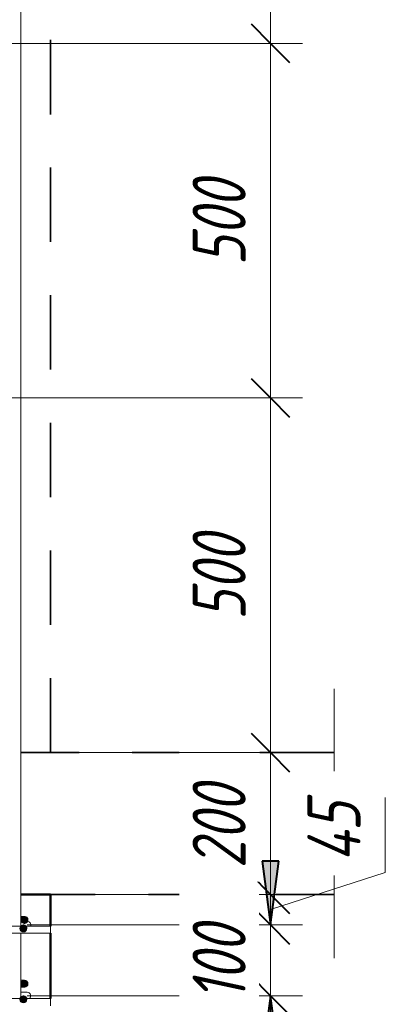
# Model space of a CAD drawing. Header units: millimetres. Extents: x -17543 to 38371, y 19974 to 27996.
# Tile 81 of 109: x 20741 to 21256, y 24745 to 26133. Entities that reach past the tile are written whole.
import ezdxf

# ---------------------------------------------------------------- set-up
doc = ezdxf.new("R2010")
doc.units = ezdxf.units.MM
doc.linetypes.add('01 Штриховая _4 мм_', pattern=[180, 105, -75])
for name, color, linetype, lineweight in [('A-____-____-DIMS', 211, 'Continuous', 9), ('A-____-____-DIMS-30', 211, 'Continuous', 9), ('A-____-NOTE-TEXT', 131, 'Continuous', 20), ('A-DETL-GENF-OTLN', 92, 'Continuous', 20), ('A-FLOR-____-MCUT', 192, 'Continuous', 50), ('A-WALL-____-MCUT', 113, 'Continuous', 50), ('S-RBAR-____-MCUT', 171, 'Continuous', 20), ('S-RBAR-____-OTLN', 171, 'Continuous', 100)]:
    doc.layers.add(name, color=color, linetype=linetype, lineweight=lineweight)
doc.styles.add('GOST Common_I_1', font='GOST Common Italic.ttf', dxfattribs={"width": 0.8, "height": 75})
doc.dimstyles.new('ADSK_Для_арматуры_Основной_2_5_мм_шаг_кол-во_Стрелки_точный', dxfattribs={"dimscale": 304.8, "dimtxt": 0.247469, "dimasz": 0.295276, "dimexe": 0.147638, "dimexo": 0.000484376, "dimgap": 0.03937, "dimtad": 1, "dimdec": 0, "dimlfac": 304.8, "dimdsep": 46, "dimtxsty": 'GOST Common_I_1', "dimsah": 1, "dimcen": 0.09, "dimdle": 0.147638, "dimazin": 0, "dimtfac": 1, "dimtdec": 4, "dimtix": 1, "dimtmove": 0, "dimatfit": 3, "dimfxl": 1, "dimtvp": 1, "dimtfill": 1, "dimtolj": 1, "dimtzin": 0, "dimarcsym": 2})
doc.dimstyles.new('ADSK_Округление_5мм__Узкий_', dxfattribs={"dimscale": 304.8, "dimtxt": 0.247469, "dimasz": 0.177165, "dimexe": 0.147638, "dimexo": 0.000322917, "dimgap": 0.03937, "dimtad": 1, "dimdec": 0, "dimlfac": 304.8, "dimrnd": 5, "dimdsep": 46, "dimtxsty": 'GOST Common_I_1', "dimblk1": 'OBLIQUE', "dimblk2": 'OBLIQUE', "dimsah": 1, "dimcen": 0.09, "dimdle": 0.147638, "dimazin": 0, "dimtfac": 1, "dimtdec": 4, "dimtix": 1, "dimtmove": 0, "dimatfit": 3, "dimfxl": 1, "dimtvp": 1, "dimtfill": 1, "dimtolj": 1, "dimtzin": 0, "dimlwd": 20, "dimlwe": 20, "dimarcsym": 2})
doc.dimstyles.new('ADSK_Округление_5мм__Узкий__1', dxfattribs={"dimscale": 304.8, "dimtxt": 0.247469, "dimasz": 0.177165, "dimexe": 0.147638, "dimexo": 0.000322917, "dimgap": 0.03937, "dimtad": 1, "dimdec": 0, "dimlfac": 304.8, "dimrnd": 5, "dimdsep": 46, "dimtxsty": 'GOST Common_I_1', "dimblk1": 'OBLIQUE', "dimblk2": 'OBLIQUE', "dimsah": 1, "dimcen": 0.09, "dimdle": 0.147638, "dimazin": 0, "dimtfac": 1, "dimtdec": 4, "dimtix": 1, "dimtmove": 1, "dimatfit": 3, "dimfxl": 1, "dimtvp": 1, "dimtfill": 1, "dimtolj": 1, "dimtzin": 0, "dimlwd": 20, "dimlwe": 20, "dimarcsym": 2})

# ---------------------------------------------------------------- blocks, each defined once
blk = doc.blocks.new('ADSK_Обрыв_Линия - ADSK_Обрыв_линия-1072157-КЖ1_Р_ВЭ8_Армирование_4')
at = {"layer": 'A-DETL-GENF-OTLN'}
for p, q in [((-10200, 25100), (-10200, 25033)), ((-10200, 24966.2), (-10200, 24900))]:
    blk.add_line(p, q, dxfattribs=at)
blk = doc.blocks.new('DIMBLOCK281-КЖ1_Р_ВЭ8_Армирование_4')
at = {"layer": 'A-____-____-DIMS-30', "lineweight": 40}
for p, q in [((21094.5, 24757), (21067.5, 24784)), ((21094.5, 24757), (21121.5, 24730)), ((21094.5, 22157), (21067.5, 22184)), ((21094.5, 22157), (21121.5, 22130))]:
    blk.add_line(p, q, dxfattribs=at)
at = {"layer": 'A-____-____-DIMS-30', "lineweight": 20}
for p, q in [((21094.5, 24757), (20751.4, 24757)), ((21094.5, 22157), (21094.5, 24757)), ((21094.5, 24757), (21139.5, 24757)), ((21094.5, 22157), (20751.4, 22157)), ((21094.5, 22157), (21139.5, 22157))]:
    blk.add_line(p, q, dxfattribs=at)
at = {"layer": 'A-____-____-DIMS-30', "color": 0, "lineweight": 20, "insert": (20984.5, 23372.6), "char_height": 75, "width": 202.507, "attachment_point": 1, "rotation": 90, "line_spacing_factor": 1.022761, "style": 'GOST Common_I_1', "bg_fill": 3, "box_fill_scale": 1.25, "bg_fill_color": 256, "bg_fill_true_color": 13158600, "bg_fill_transparency": 0}
blk.add_mtext('2600', dxfattribs=at)
blk = doc.blocks.new('_Oblique')
at = {"color": 0, "linetype": 'ByBlock', "lineweight": -2}
blk.add_line((-0.5, -0.5), (0.5, 0.5), dxfattribs=at)
blk = doc.blocks.new('DIMBLOCK282-КЖ1_Р_ВЭ8_Армирование_4')
at = {"layer": 'A-____-____-DIMS-30', "lineweight": 40}
for p, q in [((21094.5, 24857), (21067.5, 24884)), ((21094.5, 24857), (21121.5, 24830)), ((21094.5, 24757), (21067.5, 24784)), ((21094.5, 24757), (21121.5, 24730))]:
    blk.add_line(p, q, dxfattribs=at)
at = {"layer": 'A-____-____-DIMS-30', "lineweight": 20}
for p, q in [((21094.5, 24857), (20751.4, 24857)), ((21094.5, 24757), (21094.5, 24857)), ((21094.5, 24857), (21139.5, 24857)), ((21094.5, 24757), (20751.4, 24757)), ((21094.5, 24757), (21139.5, 24757))]:
    blk.add_line(p, q, dxfattribs=at)
at = {"layer": 'A-____-____-DIMS-30', "color": 0, "lineweight": 20, "insert": (20984.5, 24749.5), "char_height": 75, "width": 138.073, "attachment_point": 1, "rotation": 90, "line_spacing_factor": 1.022761, "style": 'GOST Common_I_1', "bg_fill": 3, "box_fill_scale": 1.25, "bg_fill_color": 256, "bg_fill_true_color": 13158600, "bg_fill_transparency": 0}
blk.add_mtext('100', dxfattribs=at)
blk = doc.blocks.new('DIMBLOCK283-КЖ1_Р_ВЭ8_Армирование_4')
at = {"layer": 'A-____-____-DIMS-30', "lineweight": 20}
for p, q in [((21256.5, 25036.6), (21256.5, 24930.8)), ((21256.5, 24930.8), (21094.5, 24878.5)), ((21094.5, 24900), (20814.4, 24900)), ((21094.5, 24857), (21094.5, 24900)), ((21094.5, 24900), (21139.5, 24900)), ((21094.5, 24857), (20751.4, 24857)), ((21094.5, 24857), (21139.5, 24857))]:
    blk.add_line(p, q, dxfattribs=at)
at = {"layer": 'A-____-____-DIMS-30', "lineweight": 40}
for p, q in [((21094.5, 24900), (21067.5, 24927)), ((21094.5, 24900), (21121.5, 24873)), ((21094.5, 24857), (21067.5, 24884)), ((21094.5, 24857), (21121.5, 24830))]:
    blk.add_line(p, q, dxfattribs=at)
at = {"layer": 'A-____-____-DIMS-30', "color": 0, "lineweight": 20, "insert": (21146.5, 24945.8), "char_height": 75, "width": 108.924, "attachment_point": 1, "rotation": 90, "line_spacing_factor": 1.022761, "style": 'GOST Common_I_1', "bg_fill": 3, "box_fill_scale": 1.25, "bg_fill_color": 256, "bg_fill_true_color": 13158600, "bg_fill_transparency": 0}
blk.add_mtext('45', dxfattribs=at)
blk = doc.blocks.new('DIMBLOCK284-КЖ1_Р_ВЭ8_Армирование_4')
at = {"layer": 'A-____-____-DIMS-30', "lineweight": 40}
for p, q in [((21094.5, 25100), (21067.5, 25127)), ((21094.5, 25100), (21121.5, 25073)), ((21094.5, 24900), (21067.5, 24927)), ((21094.5, 24900), (21121.5, 24873))]:
    blk.add_line(p, q, dxfattribs=at)
at = {"layer": 'A-____-____-DIMS-30', "lineweight": 20}
for p, q in [((21094.5, 25100), (20814.4, 25100)), ((21094.5, 24900), (21094.5, 25100)), ((21094.5, 25100), (21139.5, 25100)), ((21094.5, 24900), (20814.4, 24900)), ((21094.5, 24900), (21139.5, 24900))]:
    blk.add_line(p, q, dxfattribs=at)
at = {"layer": 'A-____-____-DIMS-30', "color": 0, "lineweight": 20, "insert": (20984.5, 24936.7), "char_height": 75, "width": 151.88, "attachment_point": 1, "rotation": 90, "line_spacing_factor": 1.022761, "style": 'GOST Common_I_1', "bg_fill": 3, "box_fill_scale": 1.25, "bg_fill_color": 256, "bg_fill_true_color": 13158600, "bg_fill_transparency": 0}
blk.add_mtext('200', dxfattribs=at)
blk = doc.blocks.new('DIMBLOCK285-КЖ1_Р_ВЭ8_Армирование_4')
at = {"layer": 'A-____-____-DIMS-30', "lineweight": 40}
for p, q in [((21094.5, 25600), (21067.5, 25627)), ((21094.5, 25600), (21121.5, 25573)), ((21094.5, 25100), (21067.5, 25127)), ((21094.5, 25100), (21121.5, 25073))]:
    blk.add_line(p, q, dxfattribs=at)
at = {"layer": 'A-____-____-DIMS-30', "lineweight": 20}
for p, q in [((21094.5, 25600), (20579.4, 25600)), ((21094.5, 25100), (21094.5, 25600)), ((21094.5, 25600), (21139.5, 25600)), ((21094.5, 25100), (20814.4, 25100)), ((21094.5, 25100), (21139.5, 25100))]:
    blk.add_line(p, q, dxfattribs=at)
at = {"layer": 'A-____-____-DIMS-30', "color": 0, "lineweight": 20, "insert": (20984.5, 25286.7), "char_height": 75, "width": 151.88, "attachment_point": 1, "rotation": 90, "line_spacing_factor": 1.022761, "style": 'GOST Common_I_1', "bg_fill": 3, "box_fill_scale": 1.25, "bg_fill_color": 256, "bg_fill_true_color": 13158600, "bg_fill_transparency": 0}
blk.add_mtext('500', dxfattribs=at)
blk = doc.blocks.new('DIMBLOCK286-КЖ1_Р_ВЭ8_Армирование_4')
at = {"layer": 'A-____-____-DIMS-30', "lineweight": 40}
for p, q in [((21094.5, 26100), (21067.5, 26127)), ((21094.5, 26100), (21121.5, 26073)), ((21094.5, 25600), (21067.5, 25627)), ((21094.5, 25600), (21121.5, 25573))]:
    blk.add_line(p, q, dxfattribs=at)
at = {"layer": 'A-____-____-DIMS-30', "lineweight": 20}
for p, q in [((21094.5, 26100), (20379.4, 26100)), ((21094.5, 25600), (21094.5, 26100)), ((21094.5, 26100), (21139.5, 26100)), ((21094.5, 25600), (20579.4, 25600)), ((21094.5, 25600), (21139.5, 25600))]:
    blk.add_line(p, q, dxfattribs=at)
at = {"layer": 'A-____-____-DIMS-30', "color": 0, "lineweight": 20, "insert": (20984.5, 25786.7), "char_height": 75, "width": 151.88, "attachment_point": 1, "rotation": 90, "line_spacing_factor": 1.022761, "style": 'GOST Common_I_1', "bg_fill": 3, "box_fill_scale": 1.25, "bg_fill_color": 256, "bg_fill_true_color": 13158600, "bg_fill_transparency": 0}
blk.add_mtext('500', dxfattribs=at)
blk = doc.blocks.new('DIMBLOCK287-КЖ1_Р_ВЭ8_Армирование_4')
at = {"layer": 'A-____-____-DIMS-30', "lineweight": 20}
for p, q in [((21094.5, 26100), (21094.5, 26745.9)), ((21094.5, 26700.9), (20772.4, 26700.9)), ((21094.5, 26700.9), (21139.5, 26700.9)), ((21094.5, 26100), (20379.4, 26100)), ((21094.5, 26100), (21139.5, 26100))]:
    blk.add_line(p, q, dxfattribs=at)
at = {"layer": 'A-____-____-DIMS-30', "lineweight": 40}
for p, q in [((21094.5, 26700.9), (21067.5, 26727.9)), ((21094.5, 26700.9), (21121.5, 26673.9)), ((21094.5, 26100), (21067.5, 26127)), ((21094.5, 26100), (21121.5, 26073))]:
    blk.add_line(p, q, dxfattribs=at)
at = {"layer": 'A-____-____-DIMS-30', "color": 0, "lineweight": 20, "insert": (20984.5, 26337.2), "char_height": 75, "width": 151.88, "attachment_point": 1, "rotation": 90, "line_spacing_factor": 1.022761, "style": 'GOST Common_I_1', "bg_fill": 3, "box_fill_scale": 1.25, "bg_fill_color": 256, "bg_fill_true_color": 13158600, "bg_fill_transparency": 0}
blk.add_mtext('600', dxfattribs=at)
blk = doc.blocks.new('DIMBLOCK297-КЖ1_Р_ВЭ8_Армирование_4')
at = {"layer": 'A-____-____-DIMS-30', "lineweight": 40}
for points in [[(21094.5, 24857), (21106.3, 24947), (21082.6, 24947)], [(21094.5, 24757), (21082.6, 24667), (21106.3, 24667)], [(21094.5, 22157), (21106.3, 22247), (21082.6, 22247)]]:
    blk.add_hatch(color=256, dxfattribs=at).paths.add_polyline_path(points)
for p, q in [((21106.3, 24947), (21082.6, 24947)), ((21082.6, 24947), (21094.5, 24857)), ((21094.5, 24857), (21106.3, 24947)), ((21094.5, 24757), (21082.6, 24667)), ((21106.3, 24667), (21094.5, 24757)), ((21082.6, 24667), (21106.3, 24667)), ((21106.3, 22247), (21082.6, 22247)), ((21082.6, 22247), (21094.5, 22157)), ((21094.5, 22157), (21106.3, 22247))]:
    blk.add_line(p, q, dxfattribs=at)
at = {"layer": 'A-____-____-DIMS-30'}
for p, q in [((21094.5, 24857), (20796.4, 24857)), ((21094.5, 24857), (21139.5, 24857)), ((21094.5, 24757), (20796.4, 24757)), ((21094.5, 22112), (21094.5, 24757)), ((21094.5, 24757), (21139.5, 24757)), ((21094.5, 22157), (20796.4, 22157)), ((21094.5, 22157), (21139.5, 22157))]:
    blk.add_line(p, q, dxfattribs=at)
at = {"layer": 'A-____-____-DIMS-30', "color": 0, "insert": (20984.5, 23230.7), "char_height": 75, "width": 543.086, "attachment_point": 1, "rotation": 90, "line_spacing_factor": 1.022761, "style": 'GOST Common_I_1', "bg_fill": 3, "box_fill_scale": 1.25, "bg_fill_color": 256, "bg_fill_true_color": 13158600, "bg_fill_transparency": 0}
blk.add_mtext('200x13=2600', dxfattribs=at)
blk = doc.blocks.new('_None')
blk = doc.blocks.new('DIMBLOCK298-КЖ1_Р_ВЭ8_Армирование_4')
at = {"layer": 'A-____-____-DIMS-30', "lineweight": 40}
for points in [[(21094.5, 24857), (21106.3, 24947), (21082.6, 24947)], [(21094.5, 24757), (21082.6, 24667), (21106.3, 24667)]]:
    blk.add_hatch(color=256, dxfattribs=at).paths.add_polyline_path(points)
at = {"layer": 'A-____-____-DIMS-30'}
for p, q in [((21094.5, 24757), (21094.5, 25019.8)), ((21094.5, 24857), (20796.4, 24857)), ((21094.5, 24857), (21139.5, 24857)), ((21094.5, 24757), (20796.4, 24757)), ((21094.5, 24757), (21139.5, 24757))]:
    blk.add_line(p, q, dxfattribs=at)
at = {"layer": 'A-____-____-DIMS-30', "lineweight": 40}
for p, q in [((21106.3, 24947), (21082.6, 24947)), ((21082.6, 24947), (21094.5, 24857)), ((21094.5, 24857), (21106.3, 24947)), ((21094.5, 24757), (21082.6, 24667)), ((21106.3, 24667), (21094.5, 24757)), ((21082.6, 24667), (21106.3, 24667))]:
    blk.add_line(p, q, dxfattribs=at)
at = {"layer": 'A-____-____-DIMS-30', "color": 0, "insert": (20984.5, 24749.5), "char_height": 75, "width": 138.073, "attachment_point": 1, "rotation": 90, "line_spacing_factor": 1.022761, "style": 'GOST Common_I_1', "bg_fill": 3, "box_fill_scale": 1.25, "bg_fill_color": 256, "bg_fill_true_color": 13158600, "bg_fill_transparency": 0}
blk.add_mtext('100', dxfattribs=at)

msp = doc.modelspace()

# ---------------------------------------------------------------- hatches: boundary and pattern name
at = {"layer": 'S-RBAR-____-MCUT'}
h = msp.add_hatch(color=256, dxfattribs=at)
edge = h.paths.add_edge_path()
edge.add_arc((20747.3831, 24863.9399), 5, 0, 360)
for points in [[(20747.3831, 24858.9399), (20752.1384, 24862.3948), (20750.322, 24867.985), (20744.4442, 24867.985), (20742.6278, 24862.3948)], [(20743.0048, 24847.8949), (20748.8827, 24847.8949), (20750.699, 24853.4851), (20745.9438, 24856.94), (20741.1885, 24853.4851)], [(20747.3831, 24769.0006), (20752.1384, 24772.4555), (20750.322, 24778.0457), (20744.4442, 24778.0457), (20742.6278, 24772.4555)], [(20743.0048, 24747.8949), (20748.8827, 24747.8949), (20750.699, 24753.4851), (20745.9438, 24756.94), (20741.1885, 24753.4851)]]:
    msp.add_hatch(color=256, dxfattribs=at).paths.add_polyline_path(points)
h = msp.add_hatch(color=256, dxfattribs=at)
edge = h.paths.add_edge_path()
edge.add_arc((20745.9438, 24851.94), 5, 0, 360)
h = msp.add_hatch(color=256, dxfattribs=at)
edge = h.paths.add_edge_path()
edge.add_arc((20747.3831, 24774.0006), 5, 0, 360)
h = msp.add_hatch(color=256, dxfattribs=at)
edge = h.paths.add_edge_path()
edge.add_arc((20745.9438, 24751.94), 5, 0, 360)

# ---------------------------------------------------------------- linework, layer by layer
at = {"layer": 'A-____-NOTE-TEXT'}
for p, q in [((21184.3831, 25100), (21184.3831, 25190)), ((21184.3831, 25033), (21132.4216, 25016.5)), ((21184.3831, 25000), (21132.4216, 25016.5)), ((21236.3732, 24983.1074), (21184.3831, 25000)), ((21184.3831, 24966.2148), (21236.3732, 24983.1074)), ((21184.3831, 24900), (21184.3831, 24810))]:
    msp.add_line(p, q, dxfattribs=at)
at = {"layer": 'A-FLOR-____-MCUT', "linetype": '01 Штриховая _4 мм_', "lineweight": 35}
for p, q in [((21184.3831, 25100), (20742.3831, 25100)), ((20742.3831, 24900), (21184.3831, 24900))]:
    msp.add_line(p, q, dxfattribs=at)
at = {"layer": 'A-WALL-____-MCUT', "linetype": '01 Штриховая _4 мм_', "lineweight": 35}
for p, q in [((20784.3831, 25100), (20784.3831, 26792.499)), ((20742.3831, 25100), (20784.3831, 25100))]:
    msp.add_line(p, q, dxfattribs=at)
at = {"layer": 'A-WALL-____-MCUT'}
for p, q in [((20784.3831, 24900), (20742.3831, 24900)), ((20784.3831, 24855.1721), (20784.3831, 24900)), ((20784.3831, 24753.0006), (20784.3831, 24845.1721))]:
    msp.add_line(p, q, dxfattribs=at)
at = {"layer": 'S-RBAR-____-MCUT'}
for p, q in [((20744.4442, 24867.985), (20742.6278, 24862.3948)), ((20750.322, 24867.985), (20744.4442, 24867.985)), ((20752.1384, 24862.3948), (20750.322, 24867.985)), ((20745.9438, 24856.94), (20741.1885, 24853.4851)), ((20742.6278, 24862.3948), (20747.3831, 24858.9399)), ((20750.699, 24853.4851), (20745.9438, 24856.94)), ((20747.3831, 24858.9399), (20752.1384, 24862.3948)), ((20741.1885, 24853.4851), (20743.0048, 24847.8949)), ((20743.0048, 24847.8949), (20748.8827, 24847.8949)), ((20748.8827, 24847.8949), (20750.699, 24853.4851)), ((20744.4442, 24778.0457), (20742.6278, 24772.4555)), ((20742.6278, 24772.4555), (20747.3831, 24769.0006)), ((20750.322, 24778.0457), (20744.4442, 24778.0457)), ((20747.3831, 24769.0006), (20752.1384, 24772.4555)), ((20752.1384, 24772.4555), (20750.322, 24778.0457)), ((20745.9438, 24756.94), (20741.1885, 24753.4851)), ((20750.699, 24753.4851), (20745.9438, 24756.94)), ((20741.1885, 24753.4851), (20743.0048, 24747.8949)), ((20743.0048, 24747.8949), (20748.8827, 24747.8949)), ((20748.8827, 24747.8949), (20750.699, 24753.4851))]:
    msp.add_line(p, q, dxfattribs=at)
for centre in [(20747.3831, 24863.9399), (20745.9438, 24851.94), (20747.3831, 24774.0006), (20745.9438, 24751.94)]:
    msp.add_circle(centre, 5, dxfattribs=at)
at = {"layer": 'S-RBAR-____-OTLN', "lineweight": 20}
for p, q in [((20742.3831, 25104.327), (20742.3831, 26700.9019)), ((20742.3831, 25098.4773), (20742.3831, 25104.327)), ((20742.3831, 24902.4252), (20742.3831, 25098.4773)), ((20742.3831, 24902.4252), (20742.3831, 24896.5755)), ((20742.3831, 24855.1721), (20742.3831, 24896.5755)), ((20742.5187, 24868.9399), (20747.3831, 24868.9399)), ((20784.3831, 24855.1721), (20729.5082, 24855.1721)), ((20751.3831, 24862.0006), (20742.5963, 24862.0006)), ((20784.3831, 24855.1721), (20784.3831, 24845.1721)), ((20784.3831, 24845.1721), (14734.3834, 24845.1721)), ((20742.3831, 24753.0006), (20742.3831, 24845.1721)), ((20742.5187, 24779.0006), (20747.3831, 24779.0006)), ((20742.5187, 24769.0006), (20747.3831, 24769.0006)), ((20751.3831, 24762.0006), (20742.5963, 24762.0006)), ((20784.3831, 24753.0006), (14734.3834, 24753.0006)), ((20784.3831, 24753.0006), (20784.3831, 24743.0006))]:
    msp.add_line(p, q, dxfattribs=at)
for centre, start, end in [((20747.3831, 24863.9399), 336.1006389, 90), ((20751.3831, 24857.0006), 338.3535561, 90), ((20751.3831, 24857.0006), 30, 60), ((20747.3831, 24774.0006), 270, 90), ((20751.3831, 24757.0006), 306.2320013, 90), ((20751.3831, 24757.0006), 30, 60), ((20751.3831, 24757.0006), 306.2320013, 330)]:
    msp.add_arc(centre, 5, start, end, dxfattribs=at)

# ---------------------------------------------------------------- block references
at = {"layer": 'A-DETL-GENF-OTLN'}
msp.add_blockref('ADSK_Обрыв_Линия - ADSK_Обрыв_линия-1072157-КЖ1_Р_ВЭ8_Армирование_4', (31384.3844, 0), dxfattribs=at)

# ---------------------------------------------------------------- next in the draw order: dimensions: what is measured, and where the dimension line sits
at = {"layer": 'A-____-____-DIMS', "lineweight": 20}
dim = msp.add_linear_dim(base=(21094.4725, 24757.0006), p1=(20721.3831, 22157.0006), p2=(20721.3831, 24757.0006), angle=90, dimstyle='ADSK_Округление_5мм__Узкий_', override={"dimpost": '<>', "dimfxl": 2600}, dxfattribs=at)
dim.commit()
dim.dimension.update_dxf_attribs({"geometry": 'DIMBLOCK281-КЖ1_Р_ВЭ8_Армирование_4', "text_midpoint": (21044.4895, 23457.0006)})

# ---------------------------------------------------------------- next in the draw order: dimensions: what is measured, and where the dimension line sits
dim = msp.add_linear_dim(base=(21094.4725, 24857.0006), p1=(20721.3831, 24757.0006), p2=(20721.3831, 24857.0006), angle=90, dimstyle='ADSK_Округление_5мм__Узкий_', override={"dimpost": '<>', "dimfxl": 100}, dxfattribs=at)
dim.commit()
dim.dimension.update_dxf_attribs({"geometry": 'DIMBLOCK282-КЖ1_Р_ВЭ8_Армирование_4', "text_midpoint": (21044.9725, 24807.0006)})

# ---------------------------------------------------------------- next in the draw order: dimensions: what is measured, and where the dimension line sits
dim = msp.add_linear_dim(base=(21094.4725, 24900), p1=(20721.3831, 24857.0006), p2=(20784.3831, 24900), angle=90, dimstyle='ADSK_Округление_5мм__Узкий__1', override={"dimpost": '<>', "dimfxl": 76.275492}, dxfattribs=at)
dim.commit()
dim.dimension.update_dxf_attribs({"geometry": 'DIMBLOCK283-КЖ1_Р_ВЭ8_Армирование_4', "text_midpoint": (21196.4604, 25000.264), "dimtype": 160, "text_rotation": 90})

# ---------------------------------------------------------------- next in the draw order: dimensions: what is measured, and where the dimension line sits
dim = msp.add_linear_dim(base=(21094.4725, 25100), p1=(20784.3831, 24900), p2=(20784.3831, 25100), angle=90, dimstyle='ADSK_Округление_5мм__Узкий_', override={"dimpost": '<>', "dimfxl": 200}, dxfattribs=at)
dim.commit()
dim.dimension.update_dxf_attribs({"geometry": 'DIMBLOCK284-КЖ1_Р_ВЭ8_Армирование_4', "text_midpoint": (21044.9725, 25000)})

# ---------------------------------------------------------------- next in the draw order: dimensions: what is measured, and where the dimension line sits
dim = msp.add_linear_dim(base=(21094.4725, 25600.0006), p1=(20784.3831, 25100), p2=(20549.3834, 25600.0006), angle=90, dimstyle='ADSK_Округление_5мм__Узкий_', override={"dimpost": '<>', "dimfxl": 552.472107}, dxfattribs=at)
dim.commit()
dim.dimension.update_dxf_attribs({"geometry": 'DIMBLOCK285-КЖ1_Р_ВЭ8_Армирование_4', "text_midpoint": (21044.9725, 25350.0003)})
at = {"layer": 'A-____-____-DIMS'}
dim = msp.add_linear_dim(base=(21094.4725, 24757.0006), p1=(20751.3831, 22157.0006), p2=(20751.3831, 24757.0006), angle=90, text='200x13=2600', dimstyle='ADSK_Для_арматуры_Основной_2_5_мм_шаг_кол-во_Стрелки_точный', override={"dimpost": '<>', "dimblk1": 'None', "dimblk2": 'None', "dimsah": 1, "dimfxl": 2600}, dxfattribs=at)
dim.commit()
dim.dimension.update_dxf_attribs({"geometry": 'DIMBLOCK297-КЖ1_Р_ВЭ8_Армирование_4', "text_midpoint": (21044.9725, 23457.0006)})

# ---------------------------------------------------------------- next in the draw order: dimensions: what is measured, and where the dimension line sits
at = {"layer": 'A-____-____-DIMS', "lineweight": 20}
dim = msp.add_linear_dim(base=(21094.4725, 26100.0006), p1=(20549.3834, 25600.0006), p2=(20349.3834, 26100.0006), angle=90, dimstyle='ADSK_Округление_5мм__Узкий_', override={"dimpost": '<>', "dimfxl": 538.516481}, dxfattribs=at)
dim.commit()
dim.dimension.update_dxf_attribs({"geometry": 'DIMBLOCK286-КЖ1_Р_ВЭ8_Армирование_4', "text_midpoint": (21044.9725, 25850.0006)})
at = {"layer": 'A-____-____-DIMS'}
dim = msp.add_linear_dim(base=(21094.4725, 24857.0006), p1=(20751.3831, 24757.0006), p2=(20751.3831, 24857.0006), angle=90, text='100', dimstyle='ADSK_Для_арматуры_Основной_2_5_мм_шаг_кол-во_Стрелки_точный', override={"dimpost": '<>', "dimblk1": 'None', "dimblk2": 'None', "dimsah": 1, "dimfxl": 100}, dxfattribs=at)
dim.commit()
dim.dimension.update_dxf_attribs({"geometry": 'DIMBLOCK298-КЖ1_Р_ВЭ8_Армирование_4', "text_midpoint": (21044.9725, 24807.0006)})

# ---------------------------------------------------------------- next in the draw order: dimensions: what is measured, and where the dimension line sits
at = {"layer": 'A-____-____-DIMS', "lineweight": 20}
dim = msp.add_linear_dim(base=(21094.4725, 26700.9019), p1=(20349.3834, 26100.0006), p2=(20742.3831, 26700.9019), angle=90, dimstyle='ADSK_Округление_5мм__Узкий_', override={"dimpost": '<>', "dimfxl": 718.005024}, dxfattribs=at)
dim.commit()
dim.dimension.update_dxf_attribs({"geometry": 'DIMBLOCK287-КЖ1_Р_ВЭ8_Армирование_4', "text_midpoint": (21044.9725, 26400.4513)})

doc.saveas('drawing.dxf')
